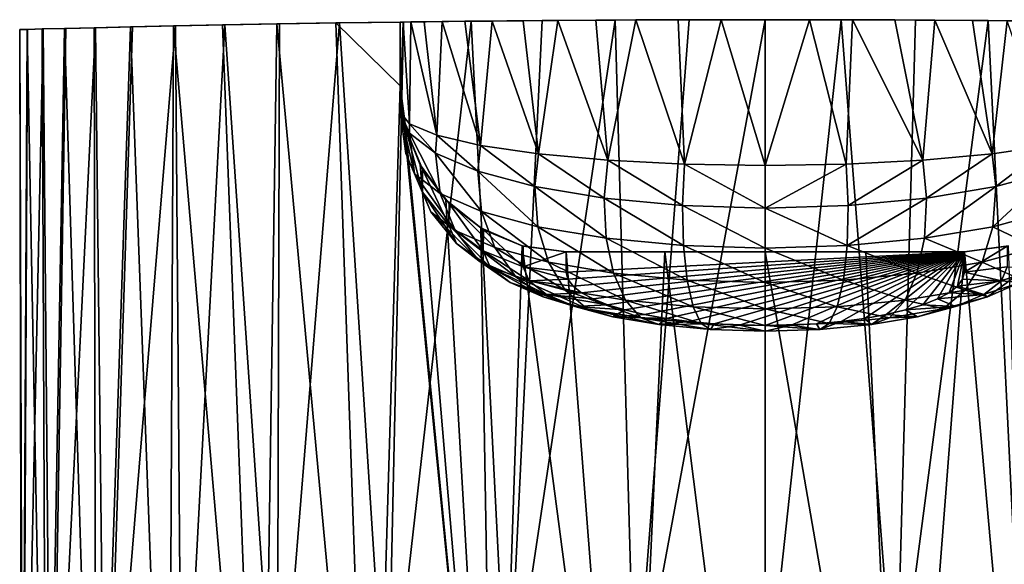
# Model space of a CAD drawing. Header units: millimetres. Extents: x -22 to 22, y -375 to 256.
# Tile 6 of 7: x -22 to 7, y 239 to 256. Entities that reach past the tile are written whole.
import ezdxf

# ---------------------------------------------------------------- set-up
doc = ezdxf.new("R2010")
doc.units = ezdxf.units.MM
doc.header["$LTSCALE"] = 51.254189
for name, color, linetype in [('27', 7, 'CONTINUOUS'), ('28', 7, 'CONTINUOUS'), ('29', 7, 'CONTINUOUS'), ('30', 7, 'CONTINUOUS'), ('32', 7, 'CONTINUOUS'), ('33', 7, 'CONTINUOUS'), ('34', 7, 'CONTINUOUS'), ('35', 7, 'CONTINUOUS'), ('36', 7, 'CONTINUOUS'), ('37', 7, 'CONTINUOUS'), ('38', 7, 'CONTINUOUS'), ('39', 7, 'CONTINUOUS')]:
    doc.layers.add(name, color=color, linetype=linetype)

msp = doc.modelspace()

# ---------------------------------------------------------------- linework, layer by layer
at = {"layer": '27', "color": 7, "linetype": 'CONTINUOUS', "true_color": 0xa2afbf}
for points in [[(0, 255.6, -22.5), (2.291, 255.597, -22.381), (0, 234.499, -22.5), (0, 255.6, -22.5)], [(0, 234.499, -22.5), (2.291, 255.597, -22.381), (3.934, 234.359, -22.153), (0, 234.499, -22.5)], [(2.291, 255.597, -22.381), (4.529, 255.588, -22.039), (3.934, 234.359, -22.153), (2.291, 255.597, -22.381)], [(4.529, 255.588, -22.039), (6.719, 255.573, -21.472), (3.934, 234.359, -22.153), (4.529, 255.588, -22.039)], [(3.934, 234.359, -22.153), (6.719, 255.573, -21.472), (7.769, 233.94, -21.116), (3.934, 234.359, -22.153)], [(6.719, 255.573, -21.472), (8.862, 255.553, -20.68), (7.769, 233.94, -21.116), (6.719, 255.573, -21.472)], [(6, 248.6, 21.685), (8.147, 224.6, 20.973), (7.332, 248.78, 21.272), (6, 248.6, 21.685)], [(0, 224.6, 22.5), (4.145, 224.6, 22.115), (0, 248.6, 22.5), (0, 224.6, 22.5)], [(0, 248.6, 22.5), (4.145, 224.6, 22.115), (3.026, 248.6, 22.296), (0, 248.6, 22.5)], [(3.026, 248.6, 22.296), (4.145, 224.6, 22.115), (6, 248.6, 21.685), (3.026, 248.6, 22.296)], [(4.145, 224.6, 22.115), (8.147, 224.6, 20.973), (6, 248.6, 21.685), (4.145, 224.6, 22.115)]]:
    msp.add_3dface(points, dxfattribs=at)
at = {"layer": '28', "color": 7, "linetype": 'CONTINUOUS', "true_color": 0xa2afbf}
for points in [[(-11, 255.528, 19.628), (-12.941, 255.501, 18.404), (-11, 253.6, 19.628), (-11, 255.528, 19.628)], [(-12.836, 255.502, -18.477), (-10.9, 255.53, -19.683), (-11.4, 233.245, -19.398), (-12.836, 255.502, -18.477)], [(-10.9, 255.53, -19.683), (-8.863, 255.553, -20.679), (-11.4, 233.245, -19.398), (-10.9, 255.53, -19.683)], [(-11.4, 233.245, -19.398), (-8.863, 255.553, -20.679), (-7.769, 233.94, -21.116), (-11.4, 233.245, -19.398)], [(-8.863, 255.553, -20.679), (-6.72, 255.573, -21.472), (-7.769, 233.94, -21.116), (-8.863, 255.553, -20.679)], [(-6.72, 255.573, -21.472), (-4.529, 255.588, -22.039), (-7.769, 233.94, -21.116), (-6.72, 255.573, -21.472)], [(-7.769, 233.94, -21.116), (-4.529, 255.588, -22.039), (-3.934, 234.359, -22.153), (-7.769, 233.94, -21.116)], [(-4.529, 255.588, -22.039), (-2.292, 255.597, -22.381), (-3.934, 234.359, -22.153), (-4.529, 255.588, -22.039)], [(0, 255.6, -22.5), (0, 234.499, -22.5), (-3.934, 234.359, -22.153), (0, 255.6, -22.5)], [(-2.292, 255.597, -22.381), (0, 255.6, -22.5), (-3.934, 234.359, -22.153), (-2.292, 255.597, -22.381)], [(-22.249, 255.307, 3.345), (-22.473, 255.301, 1.091), (-22.411, 224.6, 2), (-22.249, 255.307, 3.345)], [(-22.473, 255.301, 1.091), (-22.467, 255.301, -1.193), (-22.411, 224.6, 2), (-22.473, 255.301, 1.091)], [(-22.467, 255.301, -1.193), (-22.234, 255.307, -3.449), (-22.379, 226.348, -2.327), (-22.467, 255.301, -1.193)], [(-22.411, 224.6, 2), (-22.467, 255.301, -1.193), (-22.379, 226.348, -2.327), (-22.411, 224.6, 2)], [(-21.66, 224.6, 6.091), (-22.249, 255.307, 3.345), (-22.411, 224.6, 2), (-21.66, 224.6, 6.091)], [(-22.234, 255.307, -3.449), (-21.769, 255.319, -5.68), (-22.379, 226.348, -2.327), (-22.234, 255.307, -3.449)], [(-22.379, 226.348, -2.327), (-21.769, 255.319, -5.68), (-21.524, 228.056, -6.555), (-22.379, 226.348, -2.327)], [(-21.795, 255.319, 5.582), (-22.249, 255.307, 3.345), (-21.66, 224.6, 6.091), (-21.795, 255.319, 5.582)], [(-21.123, 255.336, 7.751), (-21.795, 255.319, 5.582), (-21.66, 224.6, 6.091), (-21.123, 255.336, 7.751)], [(-21.769, 255.319, -5.68), (-21.085, 255.337, -7.854), (-21.524, 228.056, -6.555), (-21.769, 255.319, -5.68)], [(-20.167, 224.6, 9.977), (-21.123, 255.336, 7.751), (-21.66, 224.6, 6.091), (-20.167, 224.6, 9.977)], [(-21.085, 255.337, -7.854), (-20.185, 255.359, -9.937), (-21.524, 228.056, -6.555), (-21.085, 255.337, -7.854)], [(-21.524, 228.056, -6.555), (-20.185, 255.359, -9.937), (-19.896, 229.653, -10.506), (-21.524, 228.056, -6.555)], [(-20.23, 255.357, 9.845), (-21.123, 255.336, 7.751), (-20.167, 224.6, 9.977), (-20.23, 255.357, 9.845)], [(-19.131, 255.383, 11.843), (-20.23, 255.357, 9.845), (-20.167, 224.6, 9.977), (-19.131, 255.383, 11.843)], [(-20.185, 255.359, -9.937), (-19.074, 255.384, -11.933), (-19.896, 229.653, -10.506), (-20.185, 255.359, -9.937)], [(-17.986, 224.6, 13.519), (-19.131, 255.383, 11.843), (-20.167, 224.6, 9.977), (-17.986, 224.6, 13.519)], [(-19.074, 255.384, -11.933), (-17.777, 255.413, -13.791), (-19.896, 229.653, -10.506), (-19.074, 255.384, -11.933)], [(-19.896, 229.653, -10.506), (-17.777, 255.413, -13.791), (-17.588, 231.078, -14.033), (-19.896, 229.653, -10.506)], [(-17.841, 255.411, 13.707), (-19.131, 255.383, 11.843), (-17.986, 224.6, 13.519), (-17.841, 255.411, 13.707)], [(-15.186, 224.6, 16.602), (-17.841, 255.411, 13.707), (-17.986, 224.6, 13.519), (-15.186, 224.6, 16.602)], [(-16.359, 255.441, 15.446), (-17.841, 255.411, 13.707), (-15.186, 224.6, 16.602), (-16.359, 255.441, 15.446)], [(-17.777, 255.413, -13.791), (-16.286, 255.443, -15.522), (-17.588, 231.078, -14.033), (-17.777, 255.413, -13.791)], [(-17.588, 231.078, -14.033), (-16.286, 255.443, -15.522), (-14.714, 232.285, -17.022), (-17.588, 231.078, -14.033)], [(-14.725, 255.472, 17.012), (-16.359, 255.441, 15.446), (-15.186, 224.6, 16.602), (-14.725, 255.472, 17.012)], [(-16.286, 255.443, -15.522), (-14.639, 255.473, -17.086), (-14.714, 232.285, -17.022), (-16.286, 255.443, -15.522)], [(-11.873, 224.6, 19.113), (-14.725, 255.472, 17.012), (-15.186, 224.6, 16.602), (-11.873, 224.6, 19.113)], [(-12.941, 255.501, 18.404), (-14.725, 255.472, 17.012), (-11.873, 224.6, 19.113), (-12.941, 255.501, 18.404)], [(-14.639, 255.473, -17.086), (-12.836, 255.502, -18.477), (-14.714, 232.285, -17.022), (-14.639, 255.473, -17.086)], [(-14.714, 232.285, -17.022), (-12.836, 255.502, -18.477), (-11.4, 233.245, -19.398), (-14.714, 232.285, -17.022)], [(-11, 253.6, 19.628), (-12.941, 255.501, 18.404), (-11.873, 224.6, 19.113), (-11, 253.6, 19.628)], [(-8.147, 224.6, 20.973), (-11, 253.6, 19.628), (-11.873, 224.6, 19.113), (-8.147, 224.6, 20.973)], [(-10.853, 252.393, 19.709), (-11, 253.6, 19.628), (-8.147, 224.6, 20.973), (-10.853, 252.393, 19.709)], [(-10.399, 251.223, 19.953), (-10.853, 252.393, 19.709), (-8.147, 224.6, 20.973), (-10.399, 251.223, 19.953)], [(-9.628, 250.163, 20.336), (-10.399, 251.223, 19.953), (-8.147, 224.6, 20.973), (-9.628, 250.163, 20.336)], [(-8.578, 249.318, 20.801), (-9.628, 250.163, 20.336), (-8.147, 224.6, 20.973), (-8.578, 249.318, 20.801)], [(-7.332, 248.78, 21.272), (-8.578, 249.318, 20.801), (-8.147, 224.6, 20.973), (-7.332, 248.78, 21.272)], [(-4.145, 224.6, 22.115), (-7.332, 248.78, 21.272), (-8.147, 224.6, 20.973), (-4.145, 224.6, 22.115)], [(-6, 248.6, 21.685), (-7.332, 248.78, 21.272), (-4.145, 224.6, 22.115), (-6, 248.6, 21.685)], [(-3.026, 248.6, 22.296), (-6, 248.6, 21.685), (-4.145, 224.6, 22.115), (-3.026, 248.6, 22.296)], [(0, 224.6, 22.5), (-3.026, 248.6, 22.296), (-4.145, 224.6, 22.115), (0, 224.6, 22.5)], [(0, 224.6, 22.5), (0, 248.6, 22.5), (-3.026, 248.6, 22.296), (0, 224.6, 22.5)]]:
    msp.add_3dface(points, dxfattribs=at)
at = {"layer": '29', "color": 7, "linetype": 'CONTINUOUS', "true_color": 0xa2afbf}
for points in [[(-6, 248.6, 21.685), (-3.026, 248.6, 22.296), (6, 248.6, 70.409), (-6, 248.6, 21.685)], [(-6, 248.6, 70.409), (-6, 248.6, 21.685), (6, 248.6, 70.409), (-6, 248.6, 70.409)], [(-3.026, 248.6, 22.296), (0, 248.6, 22.5), (6, 248.6, 70.409), (-3.026, 248.6, 22.296)], [(0, 248.6, 22.5), (3.026, 248.6, 22.296), (6, 248.6, 70.409), (0, 248.6, 22.5)], [(3.026, 248.6, 22.296), (6, 248.6, 21.685), (6, 248.6, 70.409), (3.026, 248.6, 22.296)]]:
    msp.add_3dface(points, dxfattribs=at)
at = {"layer": '30', "color": 7, "linetype": 'CONTINUOUS', "true_color": 0xa2afbf}
for points in [[(-11, 255.528, 19.628), (-11, 253.6, 19.628), (-11, 253.6, 71.067), (-11, 255.528, 19.628)], [(-11, 255.528, 46.814), (-11, 255.528, 19.628), (-11, 253.6, 71.067), (-11, 255.528, 46.814)], [(-11, 255.528, 74), (-11, 255.528, 46.814), (-11, 253.6, 71.067), (-11, 255.528, 74)], [(-11, 252.814, 74), (-11, 255.528, 74), (-11, 253.6, 71.067), (-11, 252.814, 74)]]:
    msp.add_3dface(points, dxfattribs=at)
at = {"layer": '32', "color": 7, "linetype": 'CONTINUOUS', "true_color": 0xa2afbf}
for points in [[(-10.916, 255.529, 75.341), (-11, 255.528, 74), (-11, 252.814, 74), (-10.916, 255.529, 75.341)], [(-10.722, 252.455, 76.459), (-10.916, 255.529, 75.341), (-11, 252.814, 74), (-10.722, 252.455, 76.459)], [(-10.679, 255.532, 76.638), (-10.916, 255.529, 75.341), (-10.722, 252.455, 76.459), (-10.679, 255.532, 76.638)], [(-9.901, 252.114, 78.793), (-10.679, 255.532, 76.638), (-10.722, 252.455, 76.459), (-9.901, 252.114, 78.793)], [(-10.286, 255.537, 77.896), (-10.679, 255.532, 76.638), (-9.901, 252.114, 78.793), (-10.286, 255.537, 77.896)], [(-9.737, 255.544, 79.114), (-10.286, 255.537, 77.896), (-9.901, 252.114, 78.793), (-9.737, 255.544, 79.114)], [(-8.581, 251.808, 80.882), (-9.737, 255.544, 79.114), (-9.901, 252.114, 78.793), (-8.581, 251.808, 80.882)], [(-9.055, 255.551, 80.245), (-9.737, 255.544, 79.114), (-8.581, 251.808, 80.882), (-9.055, 255.551, 80.245)], [(-8.232, 255.56, 81.294), (-9.055, 255.551, 80.245), (-8.581, 251.808, 80.882), (-8.232, 255.56, 81.294)], [(-6.834, 251.554, 82.62), (-8.232, 255.56, 81.294), (-8.581, 251.808, 80.882), (-6.834, 251.554, 82.62)], [(-7.294, 255.568, 82.234), (-8.232, 255.56, 81.294), (-6.834, 251.554, 82.62), (-7.294, 255.568, 82.234)], [(-6.25, 255.577, 83.05), (-7.294, 255.568, 82.234), (-6.834, 251.554, 82.62), (-6.25, 255.577, 83.05)], [(-4.75, 251.364, 83.922), (-6.25, 255.577, 83.05), (-6.834, 251.554, 82.62), (-4.75, 251.364, 83.922)], [(-5.108, 255.585, 83.741), (-6.25, 255.577, 83.05), (-4.75, 251.364, 83.922), (-5.108, 255.585, 83.741)], [(-3.905, 255.591, 84.283), (-5.108, 255.585, 83.741), (-4.75, 251.364, 83.922), (-3.905, 255.591, 84.283)], [(-2.434, 251.246, 84.727), (-3.905, 255.591, 84.283), (-4.75, 251.364, 83.922), (-2.434, 251.246, 84.727)], [(-2.63, 255.596, 84.68), (-3.905, 255.591, 84.283), (-2.434, 251.246, 84.727), (-2.63, 255.596, 84.68)], [(-1.329, 255.599, 84.919), (-2.63, 255.596, 84.68), (-2.434, 251.246, 84.727), (-1.329, 255.599, 84.919)], [(0, 251.206, 85), (-1.329, 255.599, 84.919), (-2.434, 251.246, 84.727), (0, 251.206, 85)], [(-0.001, 255.599, 84.919), (-1.329, 255.599, 84.919), (0, 251.206, 85), (-0.001, 255.599, 84.919)], [(1.328, 255.599, 84.919), (-0.001, 255.599, 84.919), (0, 251.206, 85), (1.328, 255.599, 84.919)], [(2.434, 251.246, 84.727), (1.328, 255.599, 84.919), (0, 251.206, 85), (2.434, 251.246, 84.727)], [(2.629, 255.596, 84.68), (1.328, 255.599, 84.919), (2.434, 251.246, 84.727), (2.629, 255.596, 84.68)], [(4.75, 251.364, 83.922), (2.629, 255.596, 84.68), (2.434, 251.246, 84.727), (4.75, 251.364, 83.922)], [(3.904, 255.591, 84.283), (2.629, 255.596, 84.68), (4.75, 251.364, 83.922), (3.904, 255.591, 84.283)], [(5.108, 255.585, 83.742), (3.904, 255.591, 84.283), (4.75, 251.364, 83.922), (5.108, 255.585, 83.742)], [(6.834, 251.554, 82.62), (5.108, 255.585, 83.742), (4.75, 251.364, 83.922), (6.834, 251.554, 82.62)], [(6.249, 255.577, 83.05), (5.108, 255.585, 83.742), (6.834, 251.554, 82.62), (6.249, 255.577, 83.05)], [(7.293, 255.568, 82.235), (6.249, 255.577, 83.05), (6.834, 251.554, 82.62), (7.293, 255.568, 82.235)], [(8.581, 251.808, 80.882), (7.293, 255.568, 82.235), (6.834, 251.554, 82.62), (8.581, 251.808, 80.882)]]:
    msp.add_3dface(points, dxfattribs=at)
at = {"layer": '33', "color": 7, "linetype": 'CONTINUOUS', "true_color": 0xa2afbf}
for points in [[(-11, 253.6, 19.628), (-10.853, 252.393, 19.709), (-11, 253.6, 71.067), (-11, 253.6, 19.628)], [(-11, 253.6, 71.067), (-10.853, 252.393, 19.709), (-10.83, 252.309, 70.897), (-11, 253.6, 71.067)], [(-10.853, 252.393, 19.709), (-10.399, 251.223, 19.953), (-10.83, 252.309, 70.897), (-10.853, 252.393, 19.709)], [(-10.83, 252.309, 70.897), (-10.399, 251.223, 19.953), (-10.328, 251.096, 70.737), (-10.83, 252.309, 70.897)], [(-10.399, 251.223, 19.953), (-9.628, 250.163, 20.336), (-10.328, 251.096, 70.737), (-10.399, 251.223, 19.953)], [(-10.328, 251.096, 70.737), (-9.628, 250.163, 20.336), (-9.53, 250.059, 70.601), (-10.328, 251.096, 70.737)], [(-9.628, 250.163, 20.336), (-8.578, 249.318, 20.801), (-9.53, 250.059, 70.601), (-9.628, 250.163, 20.336)], [(-9.53, 250.059, 70.601), (-8.578, 249.318, 20.801), (-8.495, 249.267, 70.497), (-9.53, 250.059, 70.601)], [(-8.578, 249.318, 20.801), (-7.332, 248.78, 21.272), (-8.495, 249.267, 70.497), (-8.578, 249.318, 20.801)], [(-8.495, 249.267, 70.497), (-7.332, 248.78, 21.272), (-7.293, 248.77, 70.431), (-8.495, 249.267, 70.497)], [(-7.332, 248.78, 21.272), (-6, 248.6, 21.685), (-7.293, 248.77, 70.431), (-7.332, 248.78, 21.272)], [(-6, 248.6, 21.685), (-6, 248.6, 70.409), (-7.293, 248.77, 70.431), (-6, 248.6, 21.685)]]:
    msp.add_3dface(points, dxfattribs=at)
at = {"layer": '34', "color": 7, "linetype": 'CONTINUOUS', "true_color": 0xa2afbf}
for points in [[(6, 248.6, 21.685), (7.332, 248.78, 21.272), (6, 248.6, 70.409), (6, 248.6, 21.685)], [(6, 248.6, 70.409), (7.332, 248.78, 21.272), (7.293, 248.77, 70.431), (6, 248.6, 70.409)]]:
    msp.add_3dface(points, dxfattribs=at)
at = {"layer": '35', "color": 7, "linetype": 'CONTINUOUS', "true_color": 0xa2afbf}
for points in [[(-6, 248.6, 70.409), (6, 248.6, 70.409), (-6, 247.985, 72.706), (-6, 248.6, 70.409)], [(-6, 247.985, 72.706), (6, 248.6, 70.409), (-5.948, 247.773, 73.493), (-6, 247.985, 72.706)], [(-5.948, 247.773, 73.493), (6, 248.6, 70.409), (-5.794, 247.567, 74.263), (-5.948, 247.773, 73.493)], [(-5.794, 247.567, 74.263), (6, 248.6, 70.409), (-5.54, 247.367, 75.011), (-5.794, 247.567, 74.263)], [(-5.54, 247.367, 75.011), (6, 248.6, 70.409), (-5.189, 247.178, 75.717), (-5.54, 247.367, 75.011)], [(-5.189, 247.178, 75.717), (6, 248.6, 70.409), (-4.751, 247.003, 76.37), (-5.189, 247.178, 75.717)], [(-4.751, 247.003, 76.37), (6, 248.6, 70.409), (-4.231, 246.845, 76.96), (-4.751, 247.003, 76.37)], [(-4.231, 246.845, 76.96), (6, 248.6, 70.409), (-3.639, 246.706, 77.476), (-4.231, 246.845, 76.96)], [(-3.639, 246.706, 77.476), (6, 248.6, 70.409), (-2.988, 246.59, 77.909), (-3.639, 246.706, 77.476)], [(-2.988, 246.59, 77.909), (6, 248.6, 70.409), (-2.285, 246.498, 78.254), (-2.988, 246.59, 77.909)], [(-2.285, 246.498, 78.254), (6, 248.6, 70.409), (-1.544, 246.431, 78.504), (-2.285, 246.498, 78.254)], [(-1.544, 246.431, 78.504), (6, 248.6, 70.409), (-0.779, 246.39, 78.655), (-1.544, 246.431, 78.504)], [(-0.779, 246.39, 78.655), (6, 248.6, 70.409), (0, 246.377, 78.706), (-0.779, 246.39, 78.655)], [(0, 246.377, 78.706), (6, 248.6, 70.409), (0.78, 246.39, 78.655), (0, 246.377, 78.706)], [(0.78, 246.39, 78.655), (6, 248.6, 70.409), (1.544, 246.431, 78.504), (0.78, 246.39, 78.655)], [(1.544, 246.431, 78.504), (6, 248.6, 70.409), (2.285, 246.498, 78.254), (1.544, 246.431, 78.504)], [(2.285, 246.498, 78.254), (6, 248.6, 70.409), (2.988, 246.59, 77.909), (2.285, 246.498, 78.254)], [(2.988, 246.59, 77.909), (6, 248.6, 70.409), (3.64, 246.706, 77.476), (2.988, 246.59, 77.909)], [(3.64, 246.706, 77.476), (6, 248.6, 70.409), (4.231, 246.845, 76.96), (3.64, 246.706, 77.476)], [(4.231, 246.845, 76.96), (6, 248.6, 70.409), (4.751, 247.003, 76.369), (4.231, 246.845, 76.96)], [(4.751, 247.003, 76.369), (6, 248.6, 70.409), (5.19, 247.178, 75.717), (4.751, 247.003, 76.369)], [(5.19, 247.178, 75.717), (6, 248.6, 70.409), (5.54, 247.367, 75.01), (5.19, 247.178, 75.717)], [(5.54, 247.367, 75.01), (6, 248.6, 70.409), (5.794, 247.567, 74.263), (5.54, 247.367, 75.01)], [(5.794, 247.567, 74.263), (6, 248.6, 70.409), (5.948, 247.774, 73.493), (5.794, 247.567, 74.263)], [(6, 248.6, 70.409), (6, 247.985, 72.706), (5.948, 247.774, 73.493), (6, 248.6, 70.409)]]:
    msp.add_3dface(points, dxfattribs=at)
at = {"layer": '36', "color": 7, "linetype": 'CONTINUOUS', "true_color": 0xa2afbf}
for points in [[(-11, 252.814, 74), (-10.831, 251.569, 73.666), (-10.572, 250.948, 75.985), (-11, 252.814, 74)], [(-10.722, 252.455, 76.459), (-11, 252.814, 74), (-10.727, 252.178, 76.4), (-10.722, 252.455, 76.459)], [(-11, 252.814, 74), (-10.572, 250.948, 75.985), (-10.727, 252.178, 76.4), (-11, 252.814, 74)], [(-10.722, 252.455, 76.459), (-10.727, 252.178, 76.4), (-9.94, 251.578, 78.64), (-10.722, 252.455, 76.459)], [(-9.901, 252.114, 78.793), (-10.722, 252.455, 76.459), (-9.94, 251.578, 78.64), (-9.901, 252.114, 78.793)], [(-10.572, 250.948, 75.985), (-9.804, 250.354, 78.201), (-10.727, 252.178, 76.4), (-10.572, 250.948, 75.985)], [(-10.727, 252.178, 76.4), (-9.804, 250.354, 78.201), (-9.94, 251.578, 78.64), (-10.727, 252.178, 76.4)], [(-9.901, 252.114, 78.793), (-9.94, 251.578, 78.64), (-8.665, 251.033, 80.674), (-9.901, 252.114, 78.793)], [(-8.581, 251.808, 80.882), (-9.901, 252.114, 78.793), (-8.665, 251.033, 80.674), (-8.581, 251.808, 80.882)], [(-8.581, 251.808, 80.882), (-8.665, 251.033, 80.674), (-6.947, 250.57, 82.399), (-8.581, 251.808, 80.882)], [(-6.834, 251.554, 82.62), (-8.581, 251.808, 80.882), (-6.947, 250.57, 82.399), (-6.834, 251.554, 82.62)], [(8.581, 251.808, 80.882), (6.834, 251.554, 82.62), (6.947, 250.57, 82.399), (8.581, 251.808, 80.882)], [(8.581, 251.808, 80.882), (6.947, 250.57, 82.399), (8.665, 251.033, 80.674), (8.581, 251.808, 80.882)], [(-10.332, 250.403, 73.354), (-10.085, 249.809, 75.569), (-10.831, 251.569, 73.666), (-10.332, 250.403, 73.354)], [(-10.831, 251.569, 73.666), (-10.085, 249.809, 75.569), (-10.572, 250.948, 75.985), (-10.831, 251.569, 73.666)], [(-9.804, 250.354, 78.201), (-8.55, 249.814, 80.215), (-9.94, 251.578, 78.64), (-9.804, 250.354, 78.201)], [(-9.94, 251.578, 78.64), (-8.55, 249.814, 80.215), (-8.665, 251.033, 80.674), (-9.94, 251.578, 78.64)], [(-6.834, 251.554, 82.62), (-6.947, 250.57, 82.399), (-4.858, 250.217, 83.718), (-6.834, 251.554, 82.62)], [(-4.75, 251.364, 83.922), (-6.834, 251.554, 82.62), (-4.858, 250.217, 83.718), (-4.75, 251.364, 83.922)], [(6.834, 251.554, 82.62), (4.75, 251.364, 83.922), (4.858, 250.217, 83.718), (6.834, 251.554, 82.62)], [(6.834, 251.554, 82.62), (4.858, 250.217, 83.718), (6.947, 250.57, 82.399), (6.834, 251.554, 82.62)], [(-4.75, 251.364, 83.922), (-4.858, 250.217, 83.718), (-2.5, 249.995, 84.548), (-4.75, 251.364, 83.922)], [(-2.434, 251.246, 84.727), (-4.75, 251.364, 83.922), (-2.5, 249.995, 84.548), (-2.434, 251.246, 84.727)], [(-2.434, 251.246, 84.727), (-2.5, 249.995, 84.548), (0, 249.919, 84.831), (-2.434, 251.246, 84.727)], [(0, 251.206, 85), (-2.434, 251.246, 84.727), (0, 249.919, 84.831), (0, 251.206, 85)], [(2.434, 251.246, 84.727), (0, 251.206, 85), (0, 249.919, 84.831), (2.434, 251.246, 84.727)], [(2.434, 251.246, 84.727), (0, 249.919, 84.831), (2.5, 249.995, 84.548), (2.434, 251.246, 84.727)], [(4.75, 251.364, 83.922), (2.434, 251.246, 84.727), (2.5, 249.995, 84.548), (4.75, 251.364, 83.922)], [(4.75, 251.364, 83.922), (2.5, 249.995, 84.548), (4.858, 250.217, 83.718), (4.75, 251.364, 83.922)], [(-10.085, 249.809, 75.569), (-9.35, 249.242, 77.687), (-10.572, 250.948, 75.985), (-10.085, 249.809, 75.569)], [(-10.572, 250.948, 75.985), (-9.35, 249.242, 77.687), (-9.804, 250.354, 78.201), (-10.572, 250.948, 75.985)], [(-8.55, 249.814, 80.215), (-6.857, 249.357, 81.923), (-8.665, 251.033, 80.674), (-8.55, 249.814, 80.215)], [(-8.665, 251.033, 80.674), (-6.857, 249.357, 81.923), (-6.947, 250.57, 82.399), (-8.665, 251.033, 80.674)], [(6.857, 249.357, 81.923), (8.55, 249.814, 80.215), (8.665, 251.033, 80.674), (6.857, 249.357, 81.923)], [(6.947, 250.57, 82.399), (6.857, 249.357, 81.923), (8.665, 251.033, 80.674), (6.947, 250.57, 82.399)], [(-6.857, 249.357, 81.923), (-4.797, 249.007, 83.23), (-6.947, 250.57, 82.399), (-6.857, 249.357, 81.923)], [(-6.947, 250.57, 82.399), (-4.797, 249.007, 83.23), (-4.858, 250.217, 83.718), (-6.947, 250.57, 82.399)], [(4.797, 249.007, 83.23), (6.857, 249.357, 81.923), (6.947, 250.57, 82.399), (4.797, 249.007, 83.23)], [(4.858, 250.217, 83.718), (4.797, 249.007, 83.23), (6.947, 250.57, 82.399), (4.858, 250.217, 83.718)], [(-9.537, 249.401, 73.085), (-9.308, 248.851, 75.137), (-10.332, 250.403, 73.354), (-9.537, 249.401, 73.085)], [(-10.332, 250.403, 73.354), (-9.308, 248.851, 75.137), (-10.085, 249.809, 75.569), (-10.332, 250.403, 73.354)], [(-9.35, 249.242, 77.687), (-8.153, 248.726, 79.61), (-9.804, 250.354, 78.201), (-9.35, 249.242, 77.687)], [(-9.804, 250.354, 78.201), (-8.153, 248.726, 79.61), (-8.55, 249.814, 80.215), (-9.804, 250.354, 78.201)], [(-4.797, 249.007, 83.23), (-2.469, 248.786, 84.052), (-4.858, 250.217, 83.718), (-4.797, 249.007, 83.23)], [(-4.858, 250.217, 83.718), (-2.469, 248.786, 84.052), (-2.5, 249.995, 84.548), (-4.858, 250.217, 83.718)], [(2.469, 248.786, 84.052), (4.797, 249.007, 83.23), (4.858, 250.217, 83.718), (2.469, 248.786, 84.052)], [(2.5, 249.995, 84.548), (2.469, 248.786, 84.052), (4.858, 250.217, 83.718), (2.5, 249.995, 84.548)], [(-2.469, 248.786, 84.052), (0, 248.711, 84.333), (-2.5, 249.995, 84.548), (-2.469, 248.786, 84.052)], [(-2.5, 249.995, 84.548), (0, 248.711, 84.333), (0, 249.919, 84.831), (-2.5, 249.995, 84.548)], [(0, 249.919, 84.831), (2.469, 248.786, 84.052), (2.5, 249.995, 84.548), (0, 249.919, 84.831)], [(0, 248.711, 84.333), (2.469, 248.786, 84.052), (0, 249.919, 84.831), (0, 248.711, 84.333)], [(-9.308, 248.851, 75.137), (-8.629, 248.326, 77.098), (-10.085, 249.809, 75.569), (-9.308, 248.851, 75.137)], [(-10.085, 249.809, 75.569), (-8.629, 248.326, 77.098), (-9.35, 249.242, 77.687), (-10.085, 249.809, 75.569)], [(-8.153, 248.726, 79.61), (-6.538, 248.289, 81.241), (-8.55, 249.814, 80.215), (-8.153, 248.726, 79.61)], [(-8.55, 249.814, 80.215), (-6.538, 248.289, 81.241), (-6.857, 249.357, 81.923), (-8.55, 249.814, 80.215)], [(6.857, 249.357, 81.923), (8.153, 248.726, 79.61), (8.55, 249.814, 80.215), (6.857, 249.357, 81.923)], [(-8.501, 248.632, 72.879), (-8.296, 248.14, 74.718), (-9.537, 249.401, 73.085), (-8.501, 248.632, 72.879)], [(-9.537, 249.401, 73.085), (-8.296, 248.14, 74.718), (-9.308, 248.851, 75.137), (-9.537, 249.401, 73.085)], [(-6.538, 248.289, 81.241), (-4.573, 247.955, 82.487), (-6.857, 249.357, 81.923), (-6.538, 248.289, 81.241)], [(-6.857, 249.357, 81.923), (-4.573, 247.955, 82.487), (-4.797, 249.007, 83.23), (-6.857, 249.357, 81.923)], [(4.797, 249.007, 83.23), (6.538, 248.289, 81.241), (6.857, 249.357, 81.923), (4.797, 249.007, 83.23)], [(6.538, 248.289, 81.241), (8.153, 248.726, 79.61), (6.857, 249.357, 81.923), (6.538, 248.289, 81.241)], [(-8.629, 248.326, 77.098), (-7.521, 247.849, 78.876), (-9.35, 249.242, 77.687), (-8.629, 248.326, 77.098)], [(-9.35, 249.242, 77.687), (-7.521, 247.849, 78.876), (-8.153, 248.726, 79.61), (-9.35, 249.242, 77.687)], [(-4.573, 247.955, 82.487), (-2.353, 247.745, 83.271), (-4.797, 249.007, 83.23), (-4.573, 247.955, 82.487)], [(-4.797, 249.007, 83.23), (-2.353, 247.745, 83.271), (-2.469, 248.786, 84.052), (-4.797, 249.007, 83.23)], [(2.469, 248.786, 84.052), (4.573, 247.955, 82.487), (4.797, 249.007, 83.23), (2.469, 248.786, 84.052)], [(4.573, 247.955, 82.487), (6.538, 248.289, 81.241), (4.797, 249.007, 83.23), (4.573, 247.955, 82.487)], [(-8.296, 248.14, 74.718), (-7.687, 247.669, 76.473), (-9.308, 248.851, 75.137), (-8.296, 248.14, 74.718)], [(-9.308, 248.851, 75.137), (-7.687, 247.669, 76.473), (-8.629, 248.326, 77.098), (-9.308, 248.851, 75.137)], [(-7.521, 247.849, 78.876), (-6.029, 247.446, 80.383), (-8.153, 248.726, 79.61), (-7.521, 247.849, 78.876)], [(-8.153, 248.726, 79.61), (-6.029, 247.446, 80.383), (-6.538, 248.289, 81.241), (-8.153, 248.726, 79.61)], [(-2.353, 247.745, 83.271), (0, 247.674, 83.538), (-2.469, 248.786, 84.052), (-2.353, 247.745, 83.271)], [(-2.469, 248.786, 84.052), (0, 247.674, 83.538), (0, 248.711, 84.333), (-2.469, 248.786, 84.052)], [(0, 248.711, 84.333), (2.353, 247.745, 83.271), (2.469, 248.786, 84.052), (0, 248.711, 84.333)], [(0, 247.674, 83.538), (2.353, 247.745, 83.271), (0, 248.711, 84.333), (0, 247.674, 83.538)], [(2.353, 247.745, 83.271), (4.573, 247.955, 82.487), (2.469, 248.786, 84.052), (2.353, 247.745, 83.271)], [(6.538, 248.289, 81.241), (7.521, 247.849, 78.876), (8.153, 248.726, 79.61), (6.538, 248.289, 81.241)], [(-7.294, 248.149, 72.75), (-7.117, 247.723, 74.34), (-8.501, 248.632, 72.879), (-7.294, 248.149, 72.75)], [(-8.501, 248.632, 72.879), (-7.117, 247.723, 74.34), (-8.296, 248.14, 74.718), (-8.501, 248.632, 72.879)], [(-7.687, 247.669, 76.473), (-6.698, 247.243, 78.063), (-8.629, 248.326, 77.098), (-7.687, 247.669, 76.473)], [(-8.629, 248.326, 77.098), (-6.698, 247.243, 78.063), (-7.521, 247.849, 78.876), (-8.629, 248.326, 77.098)], [(-7.117, 247.723, 74.34), (-6.591, 247.317, 75.856), (-8.296, 248.14, 74.718), (-7.117, 247.723, 74.34)], [(-8.296, 248.14, 74.718), (-6.591, 247.317, 75.856), (-7.687, 247.669, 76.473), (-8.296, 248.14, 74.718)], [(-6, 247.985, 72.706), (-5.948, 247.773, 73.493), (-7.294, 248.149, 72.75), (-6, 247.985, 72.706)], [(-7.294, 248.149, 72.75), (-5.948, 247.773, 73.493), (-7.117, 247.723, 74.34), (-7.294, 248.149, 72.75)], [(-6.029, 247.446, 80.383), (-4.215, 247.137, 81.533), (-6.538, 248.289, 81.241), (-6.029, 247.446, 80.383)], [(-6.538, 248.289, 81.241), (-4.215, 247.137, 81.533), (-4.573, 247.955, 82.487), (-6.538, 248.289, 81.241)], [(4.573, 247.955, 82.487), (6.029, 247.446, 80.383), (6.538, 248.289, 81.241), (4.573, 247.955, 82.487)], [(7.117, 247.723, 74.34), (6, 247.985, 72.706), (7.294, 248.149, 72.75), (7.117, 247.723, 74.34)], [(6.029, 247.446, 80.383), (7.521, 247.849, 78.876), (6.538, 248.289, 81.241), (6.029, 247.446, 80.383)], [(7.117, 247.723, 74.34), (7.294, 248.149, 72.75), (8.296, 248.14, 74.718), (7.117, 247.723, 74.34)], [(7.687, 247.669, 76.473), (7.117, 247.723, 74.34), (8.296, 248.14, 74.718), (7.687, 247.669, 76.473)], [(-6.698, 247.243, 78.063), (-5.365, 246.883, 79.408), (-7.521, 247.849, 78.876), (-6.698, 247.243, 78.063)], [(-7.521, 247.849, 78.876), (-5.365, 246.883, 79.408), (-6.029, 247.446, 80.383), (-7.521, 247.849, 78.876)], [(-4.215, 247.137, 81.533), (-2.169, 246.944, 82.256), (-4.573, 247.955, 82.487), (-4.215, 247.137, 81.533)], [(-4.573, 247.955, 82.487), (-2.169, 246.944, 82.256), (-2.353, 247.745, 83.271), (-4.573, 247.955, 82.487)], [(2.353, 247.745, 83.271), (4.215, 247.137, 81.533), (4.573, 247.955, 82.487), (2.353, 247.745, 83.271)], [(4.215, 247.137, 81.533), (6.029, 247.446, 80.383), (4.573, 247.955, 82.487), (4.215, 247.137, 81.533)], [(5.948, 247.774, 73.493), (6, 247.985, 72.706), (7.117, 247.723, 74.34), (5.948, 247.774, 73.493)], [(6.029, 247.446, 80.383), (6.697, 247.243, 78.063), (7.521, 247.849, 78.876), (6.029, 247.446, 80.383)], [(6.697, 247.243, 78.063), (7.687, 247.669, 76.473), (7.521, 247.849, 78.876), (6.697, 247.243, 78.063)], [(-6.591, 247.317, 75.856), (-5.738, 246.95, 77.226), (-7.687, 247.669, 76.473), (-6.591, 247.317, 75.856)], [(-7.687, 247.669, 76.473), (-5.738, 246.95, 77.226), (-6.698, 247.243, 78.063), (-7.687, 247.669, 76.473)], [(-5.948, 247.773, 73.493), (-5.794, 247.567, 74.263), (-7.117, 247.723, 74.34), (-5.948, 247.773, 73.493)], [(-5.794, 247.567, 74.263), (-5.54, 247.367, 75.011), (-7.117, 247.723, 74.34), (-5.794, 247.567, 74.263)], [(-7.117, 247.723, 74.34), (-5.54, 247.367, 75.011), (-6.591, 247.317, 75.856), (-7.117, 247.723, 74.34)], [(-2.169, 246.944, 82.256), (0, 246.878, 82.502), (-2.353, 247.745, 83.271), (-2.169, 246.944, 82.256)], [(-2.353, 247.745, 83.271), (0, 246.878, 82.502), (0, 247.674, 83.538), (-2.353, 247.745, 83.271)], [(0, 247.674, 83.538), (2.169, 246.944, 82.256), (2.353, 247.745, 83.271), (0, 247.674, 83.538)], [(0, 246.878, 82.502), (2.169, 246.944, 82.256), (0, 247.674, 83.538), (0, 246.878, 82.502)], [(2.169, 246.944, 82.256), (4.215, 247.137, 81.533), (2.353, 247.745, 83.271), (2.169, 246.944, 82.256)], [(5.54, 247.367, 75.01), (5.794, 247.567, 74.263), (6.591, 247.317, 75.856), (5.54, 247.367, 75.01)], [(5.794, 247.567, 74.263), (5.948, 247.774, 73.493), (7.117, 247.723, 74.34), (5.794, 247.567, 74.263)], [(6.591, 247.317, 75.856), (5.794, 247.567, 74.263), (7.117, 247.723, 74.34), (6.591, 247.317, 75.856)], [(6.591, 247.317, 75.856), (7.117, 247.723, 74.34), (7.687, 247.669, 76.473), (6.591, 247.317, 75.856)], [(6.697, 247.243, 78.063), (6.591, 247.317, 75.856), (7.687, 247.669, 76.473), (6.697, 247.243, 78.063)], [(-5.738, 246.95, 77.226), (-4.592, 246.64, 78.383), (-6.698, 247.243, 78.063), (-5.738, 246.95, 77.226)], [(-6.698, 247.243, 78.063), (-4.592, 246.64, 78.383), (-5.365, 246.883, 79.408), (-6.698, 247.243, 78.063)], [(-5.54, 247.367, 75.011), (-5.189, 247.178, 75.717), (-6.591, 247.317, 75.856), (-5.54, 247.367, 75.011)], [(-5.189, 247.178, 75.717), (-4.751, 247.003, 76.37), (-6.591, 247.317, 75.856), (-5.189, 247.178, 75.717)], [(-6.591, 247.317, 75.856), (-4.751, 247.003, 76.37), (-5.738, 246.95, 77.226), (-6.591, 247.317, 75.856)], [(-5.365, 246.883, 79.408), (-3.749, 246.608, 80.433), (-6.029, 247.446, 80.383), (-5.365, 246.883, 79.408)], [(-6.029, 247.446, 80.383), (-3.749, 246.608, 80.433), (-4.215, 247.137, 81.533), (-6.029, 247.446, 80.383)], [(4.215, 247.137, 81.533), (5.365, 246.883, 79.408), (6.029, 247.446, 80.383), (4.215, 247.137, 81.533)], [(5.19, 247.178, 75.717), (5.54, 247.367, 75.01), (6.591, 247.317, 75.856), (5.19, 247.178, 75.717)], [(5.738, 246.95, 77.227), (5.19, 247.178, 75.717), (6.591, 247.317, 75.856), (5.738, 246.95, 77.227)], [(5.365, 246.883, 79.408), (6.697, 247.243, 78.063), (6.029, 247.446, 80.383), (5.365, 246.883, 79.408)], [(5.365, 246.883, 79.408), (5.738, 246.95, 77.227), (6.697, 247.243, 78.063), (5.365, 246.883, 79.408)], [(5.738, 246.95, 77.227), (6.591, 247.317, 75.856), (6.697, 247.243, 78.063), (5.738, 246.95, 77.227)], [(-4.751, 247.003, 76.37), (-4.231, 246.845, 76.96), (-5.738, 246.95, 77.226), (-4.751, 247.003, 76.37)], [(-5.738, 246.95, 77.226), (-4.231, 246.845, 76.96), (-4.592, 246.64, 78.383), (-5.738, 246.95, 77.226)], [(-3.749, 246.608, 80.433), (-1.928, 246.436, 81.076), (-4.215, 247.137, 81.533), (-3.749, 246.608, 80.433)], [(-4.215, 247.137, 81.533), (-1.928, 246.436, 81.076), (-2.169, 246.944, 82.256), (-4.215, 247.137, 81.533)], [(-1.928, 246.436, 81.076), (0, 246.377, 81.295), (-2.169, 246.944, 82.256), (-1.928, 246.436, 81.076)], [(-2.169, 246.944, 82.256), (0, 246.377, 81.295), (0, 246.878, 82.502), (-2.169, 246.944, 82.256)], [(0, 246.878, 82.502), (1.928, 246.436, 81.076), (2.169, 246.944, 82.256), (0, 246.878, 82.502)], [(1.928, 246.436, 81.076), (3.749, 246.608, 80.433), (2.169, 246.944, 82.256), (1.928, 246.436, 81.076)], [(2.169, 246.944, 82.256), (3.749, 246.608, 80.433), (4.215, 247.137, 81.533), (2.169, 246.944, 82.256)], [(3.749, 246.608, 80.433), (5.365, 246.883, 79.408), (4.215, 247.137, 81.533), (3.749, 246.608, 80.433)], [(4.231, 246.845, 76.96), (4.751, 247.003, 76.369), (5.738, 246.95, 77.227), (4.231, 246.845, 76.96)], [(4.592, 246.64, 78.383), (4.231, 246.845, 76.96), (5.738, 246.95, 77.227), (4.592, 246.64, 78.383)], [(4.592, 246.64, 78.383), (5.738, 246.95, 77.227), (5.365, 246.883, 79.408), (4.592, 246.64, 78.383)], [(4.751, 247.003, 76.369), (5.19, 247.178, 75.717), (5.738, 246.95, 77.227), (4.751, 247.003, 76.369)], [(-4.592, 246.64, 78.383), (-3.206, 246.404, 79.262), (-5.365, 246.883, 79.408), (-4.592, 246.64, 78.383)], [(-5.365, 246.883, 79.408), (-3.206, 246.404, 79.262), (-3.749, 246.608, 80.433), (-5.365, 246.883, 79.408)], [(-4.231, 246.845, 76.96), (-3.639, 246.706, 77.476), (-4.592, 246.64, 78.383), (-4.231, 246.845, 76.96)], [(-3.639, 246.706, 77.476), (-2.988, 246.59, 77.909), (-4.592, 246.64, 78.383), (-3.639, 246.706, 77.476)], [(-4.592, 246.64, 78.383), (-2.988, 246.59, 77.909), (-3.206, 246.404, 79.262), (-4.592, 246.64, 78.383)], [(0, 246.377, 81.295), (1.928, 246.436, 81.076), (0, 246.878, 82.502), (0, 246.377, 81.295)], [(2.988, 246.59, 77.909), (3.64, 246.706, 77.476), (3.206, 246.404, 79.262), (2.988, 246.59, 77.909)], [(3.206, 246.404, 79.262), (3.64, 246.706, 77.476), (4.592, 246.64, 78.383), (3.206, 246.404, 79.262)], [(3.206, 246.404, 79.262), (4.592, 246.64, 78.383), (3.749, 246.608, 80.433), (3.206, 246.404, 79.262)], [(3.64, 246.706, 77.476), (4.231, 246.845, 76.96), (4.592, 246.64, 78.383), (3.64, 246.706, 77.476)], [(3.749, 246.608, 80.433), (4.592, 246.64, 78.383), (5.365, 246.883, 79.408), (3.749, 246.608, 80.433)], [(-3.206, 246.404, 79.262), (-1.648, 246.257, 79.812), (-3.749, 246.608, 80.433), (-3.206, 246.404, 79.262)], [(-3.749, 246.608, 80.433), (-1.648, 246.257, 79.812), (-1.928, 246.436, 81.076), (-3.749, 246.608, 80.433)], [(-2.988, 246.59, 77.909), (-2.285, 246.498, 78.254), (-3.206, 246.404, 79.262), (-2.988, 246.59, 77.909)], [(-2.285, 246.498, 78.254), (-1.544, 246.431, 78.504), (-3.206, 246.404, 79.262), (-2.285, 246.498, 78.254)], [(-3.206, 246.404, 79.262), (-1.544, 246.431, 78.504), (-1.648, 246.257, 79.812), (-3.206, 246.404, 79.262)], [(-1.648, 246.257, 79.812), (0, 246.206, 80), (-1.928, 246.436, 81.076), (-1.648, 246.257, 79.812)], [(-1.928, 246.436, 81.076), (0, 246.206, 80), (0, 246.377, 81.295), (-1.928, 246.436, 81.076)], [(-1.544, 246.431, 78.504), (-0.779, 246.39, 78.655), (-1.648, 246.257, 79.812), (-1.544, 246.431, 78.504)], [(-1.648, 246.257, 79.812), (-0.779, 246.39, 78.655), (0, 246.206, 80), (-1.648, 246.257, 79.812)], [(-0.779, 246.39, 78.655), (0, 246.377, 78.706), (0, 246.206, 80), (-0.779, 246.39, 78.655)], [(0, 246.377, 81.295), (1.648, 246.257, 79.813), (1.928, 246.436, 81.076), (0, 246.377, 81.295)], [(0, 246.377, 78.706), (0.78, 246.39, 78.655), (0, 246.206, 80), (0, 246.377, 78.706)], [(0, 246.206, 80), (0.78, 246.39, 78.655), (1.648, 246.257, 79.813), (0, 246.206, 80)], [(0, 246.206, 80), (1.648, 246.257, 79.813), (0, 246.377, 81.295), (0, 246.206, 80)], [(0.78, 246.39, 78.655), (1.544, 246.431, 78.504), (1.648, 246.257, 79.813), (0.78, 246.39, 78.655)], [(1.544, 246.431, 78.504), (2.285, 246.498, 78.254), (1.648, 246.257, 79.813), (1.544, 246.431, 78.504)], [(1.648, 246.257, 79.813), (2.285, 246.498, 78.254), (3.206, 246.404, 79.262), (1.648, 246.257, 79.813)], [(1.648, 246.257, 79.813), (3.206, 246.404, 79.262), (1.928, 246.436, 81.076), (1.648, 246.257, 79.813)], [(1.928, 246.436, 81.076), (3.206, 246.404, 79.262), (3.749, 246.608, 80.433), (1.928, 246.436, 81.076)], [(2.285, 246.498, 78.254), (2.988, 246.59, 77.909), (3.206, 246.404, 79.262), (2.285, 246.498, 78.254)]]:
    msp.add_3dface(points, dxfattribs=at)
at = {"layer": '37', "color": 7, "linetype": 'CONTINUOUS', "true_color": 0xa2afbf}
for points in [[(-11, 252.814, 74), (-11, 253.6, 71.067), (-10.83, 252.309, 70.897), (-11, 252.814, 74)], [(-11, 252.814, 74), (-10.83, 252.309, 70.897), (-10.831, 251.569, 73.666), (-11, 252.814, 74)], [(-10.83, 252.309, 70.897), (-10.332, 250.403, 73.354), (-10.831, 251.569, 73.666), (-10.83, 252.309, 70.897)], [(-10.83, 252.309, 70.897), (-10.328, 251.096, 70.737), (-10.332, 250.403, 73.354), (-10.83, 252.309, 70.897)], [(-10.328, 251.096, 70.737), (-9.537, 249.401, 73.085), (-10.332, 250.403, 73.354), (-10.328, 251.096, 70.737)], [(-10.328, 251.096, 70.737), (-9.53, 250.059, 70.601), (-9.537, 249.401, 73.085), (-10.328, 251.096, 70.737)], [(-9.53, 250.059, 70.601), (-8.501, 248.632, 72.879), (-9.537, 249.401, 73.085), (-9.53, 250.059, 70.601)], [(-9.53, 250.059, 70.601), (-8.495, 249.267, 70.497), (-8.501, 248.632, 72.879), (-9.53, 250.059, 70.601)], [(-8.495, 249.267, 70.497), (-7.294, 248.149, 72.75), (-8.501, 248.632, 72.879), (-8.495, 249.267, 70.497)], [(-8.495, 249.267, 70.497), (-7.293, 248.77, 70.431), (-7.294, 248.149, 72.75), (-8.495, 249.267, 70.497)], [(-7.293, 248.77, 70.431), (-6, 248.6, 70.409), (-7.294, 248.149, 72.75), (-7.293, 248.77, 70.431)], [(-6, 248.6, 70.409), (-6, 247.985, 72.706), (-7.294, 248.149, 72.75), (-6, 248.6, 70.409)]]:
    msp.add_3dface(points, dxfattribs=at)
at = {"layer": '38', "color": 7, "linetype": 'CONTINUOUS', "true_color": 0xa2afbf}
for points in [[(6, 248.6, 70.409), (7.293, 248.77, 70.431), (6, 247.985, 72.706), (6, 248.6, 70.409)], [(6, 247.985, 72.706), (7.293, 248.77, 70.431), (7.294, 248.149, 72.75), (6, 247.985, 72.706)]]:
    msp.add_3dface(points, dxfattribs=at)
at = {"layer": '39', "color": 7, "linetype": 'CONTINUOUS', "true_color": 0xa2afbf}
for points in [[(-12.836, 255.502, -18.477), (-12.941, 255.501, 18.404), (-11, 255.528, 19.628), (-12.836, 255.502, -18.477)], [(-10.9, 255.53, -19.683), (-12.836, 255.502, -18.477), (-11, 255.528, 19.628), (-10.9, 255.53, -19.683)], [(-10.9, 255.53, -19.683), (-11, 255.528, 19.628), (-10.916, 255.529, 75.341), (-10.9, 255.53, -19.683)], [(-11, 255.528, 19.628), (-11, 255.528, 46.814), (-10.916, 255.529, 75.341), (-11, 255.528, 19.628)], [(-11, 255.528, 46.814), (-11, 255.528, 74), (-10.916, 255.529, 75.341), (-11, 255.528, 46.814)], [(-10.9, 255.53, -19.683), (-10.916, 255.529, 75.341), (-10.679, 255.532, 76.638), (-10.9, 255.53, -19.683)], [(-8.863, 255.553, -20.679), (-10.9, 255.53, -19.683), (-9.055, 255.551, 80.245), (-8.863, 255.553, -20.679)], [(-10.9, 255.53, -19.683), (-9.737, 255.544, 79.114), (-9.055, 255.551, 80.245), (-10.9, 255.53, -19.683)], [(-10.9, 255.53, -19.683), (-10.286, 255.537, 77.896), (-9.737, 255.544, 79.114), (-10.9, 255.53, -19.683)], [(-10.9, 255.53, -19.683), (-10.679, 255.532, 76.638), (-10.286, 255.537, 77.896), (-10.9, 255.53, -19.683)], [(-8.863, 255.553, -20.679), (-9.055, 255.551, 80.245), (-8.232, 255.56, 81.294), (-8.863, 255.553, -20.679)], [(-6.72, 255.573, -21.472), (-8.863, 255.553, -20.679), (-7.294, 255.568, 82.234), (-6.72, 255.573, -21.472)], [(-8.863, 255.553, -20.679), (-8.232, 255.56, 81.294), (-7.294, 255.568, 82.234), (-8.863, 255.553, -20.679)], [(-6.72, 255.573, -21.472), (-7.294, 255.568, 82.234), (-6.25, 255.577, 83.05), (-6.72, 255.573, -21.472)], [(-4.529, 255.588, -22.039), (-6.72, 255.573, -21.472), (-5.108, 255.585, 83.741), (-4.529, 255.588, -22.039)], [(-6.72, 255.573, -21.472), (-6.25, 255.577, 83.05), (-5.108, 255.585, 83.741), (-6.72, 255.573, -21.472)], [(-4.529, 255.588, -22.039), (-5.108, 255.585, 83.741), (-3.905, 255.591, 84.283), (-4.529, 255.588, -22.039)], [(-2.292, 255.597, -22.381), (-4.529, 255.588, -22.039), (-2.63, 255.596, 84.68), (-2.292, 255.597, -22.381)], [(-4.529, 255.588, -22.039), (-3.905, 255.591, 84.283), (-2.63, 255.596, 84.68), (-4.529, 255.588, -22.039)], [(-2.292, 255.597, -22.381), (-2.63, 255.596, 84.68), (-1.329, 255.599, 84.919), (-2.292, 255.597, -22.381)], [(0, 255.6, -22.5), (-2.292, 255.597, -22.381), (-0.001, 255.599, 84.919), (0, 255.6, -22.5)], [(-2.292, 255.597, -22.381), (-1.329, 255.599, 84.919), (-0.001, 255.599, 84.919), (-2.292, 255.597, -22.381)], [(0, 255.6, -22.5), (-0.001, 255.599, 84.919), (1.328, 255.599, 84.919), (0, 255.6, -22.5)], [(2.291, 255.597, -22.381), (0, 255.6, -22.5), (1.328, 255.599, 84.919), (2.291, 255.597, -22.381)], [(2.291, 255.597, -22.381), (1.328, 255.599, 84.919), (2.629, 255.596, 84.68), (2.291, 255.597, -22.381)], [(4.529, 255.588, -22.039), (2.291, 255.597, -22.381), (3.904, 255.591, 84.283), (4.529, 255.588, -22.039)], [(2.291, 255.597, -22.381), (2.629, 255.596, 84.68), (3.904, 255.591, 84.283), (2.291, 255.597, -22.381)], [(4.529, 255.588, -22.039), (3.904, 255.591, 84.283), (5.108, 255.585, 83.742), (4.529, 255.588, -22.039)], [(6.719, 255.573, -21.472), (4.529, 255.588, -22.039), (6.249, 255.577, 83.05), (6.719, 255.573, -21.472)], [(4.529, 255.588, -22.039), (5.108, 255.585, 83.742), (6.249, 255.577, 83.05), (4.529, 255.588, -22.039)], [(6.719, 255.573, -21.472), (6.249, 255.577, 83.05), (7.293, 255.568, 82.235), (6.719, 255.573, -21.472)], [(8.862, 255.553, -20.68), (6.719, 255.573, -21.472), (8.232, 255.56, 81.294), (8.862, 255.553, -20.68)], [(6.719, 255.573, -21.472), (7.293, 255.568, 82.235), (8.232, 255.56, 81.294), (6.719, 255.573, -21.472)], [(-22.467, 255.301, -1.193), (-22.473, 255.301, 1.091), (-22.249, 255.307, 3.345), (-22.467, 255.301, -1.193)], [(-22.234, 255.307, -3.449), (-22.467, 255.301, -1.193), (-22.249, 255.307, 3.345), (-22.234, 255.307, -3.449)], [(-22.234, 255.307, -3.449), (-22.249, 255.307, 3.345), (-21.795, 255.319, 5.582), (-22.234, 255.307, -3.449)], [(-21.769, 255.319, -5.68), (-22.234, 255.307, -3.449), (-21.795, 255.319, 5.582), (-21.769, 255.319, -5.68)], [(-21.769, 255.319, -5.68), (-21.795, 255.319, 5.582), (-21.123, 255.336, 7.751), (-21.769, 255.319, -5.68)], [(-21.085, 255.337, -7.854), (-21.769, 255.319, -5.68), (-21.123, 255.336, 7.751), (-21.085, 255.337, -7.854)], [(-21.085, 255.337, -7.854), (-21.123, 255.336, 7.751), (-20.23, 255.357, 9.845), (-21.085, 255.337, -7.854)], [(-20.185, 255.359, -9.937), (-21.085, 255.337, -7.854), (-20.23, 255.357, 9.845), (-20.185, 255.359, -9.937)], [(-20.185, 255.359, -9.937), (-20.23, 255.357, 9.845), (-19.131, 255.383, 11.843), (-20.185, 255.359, -9.937)], [(-19.074, 255.384, -11.933), (-20.185, 255.359, -9.937), (-19.131, 255.383, 11.843), (-19.074, 255.384, -11.933)], [(-19.074, 255.384, -11.933), (-19.131, 255.383, 11.843), (-17.841, 255.411, 13.707), (-19.074, 255.384, -11.933)], [(-17.777, 255.413, -13.791), (-19.074, 255.384, -11.933), (-17.841, 255.411, 13.707), (-17.777, 255.413, -13.791)], [(-17.777, 255.413, -13.791), (-17.841, 255.411, 13.707), (-16.359, 255.441, 15.446), (-17.777, 255.413, -13.791)], [(-16.286, 255.443, -15.522), (-17.777, 255.413, -13.791), (-16.359, 255.441, 15.446), (-16.286, 255.443, -15.522)], [(-16.286, 255.443, -15.522), (-16.359, 255.441, 15.446), (-14.725, 255.472, 17.012), (-16.286, 255.443, -15.522)], [(-14.639, 255.473, -17.086), (-16.286, 255.443, -15.522), (-14.725, 255.472, 17.012), (-14.639, 255.473, -17.086)], [(-14.639, 255.473, -17.086), (-14.725, 255.472, 17.012), (-12.941, 255.501, 18.404), (-14.639, 255.473, -17.086)], [(-12.836, 255.502, -18.477), (-14.639, 255.473, -17.086), (-12.941, 255.501, 18.404), (-12.836, 255.502, -18.477)]]:
    msp.add_3dface(points, dxfattribs=at)

doc.saveas('drawing.dxf')
